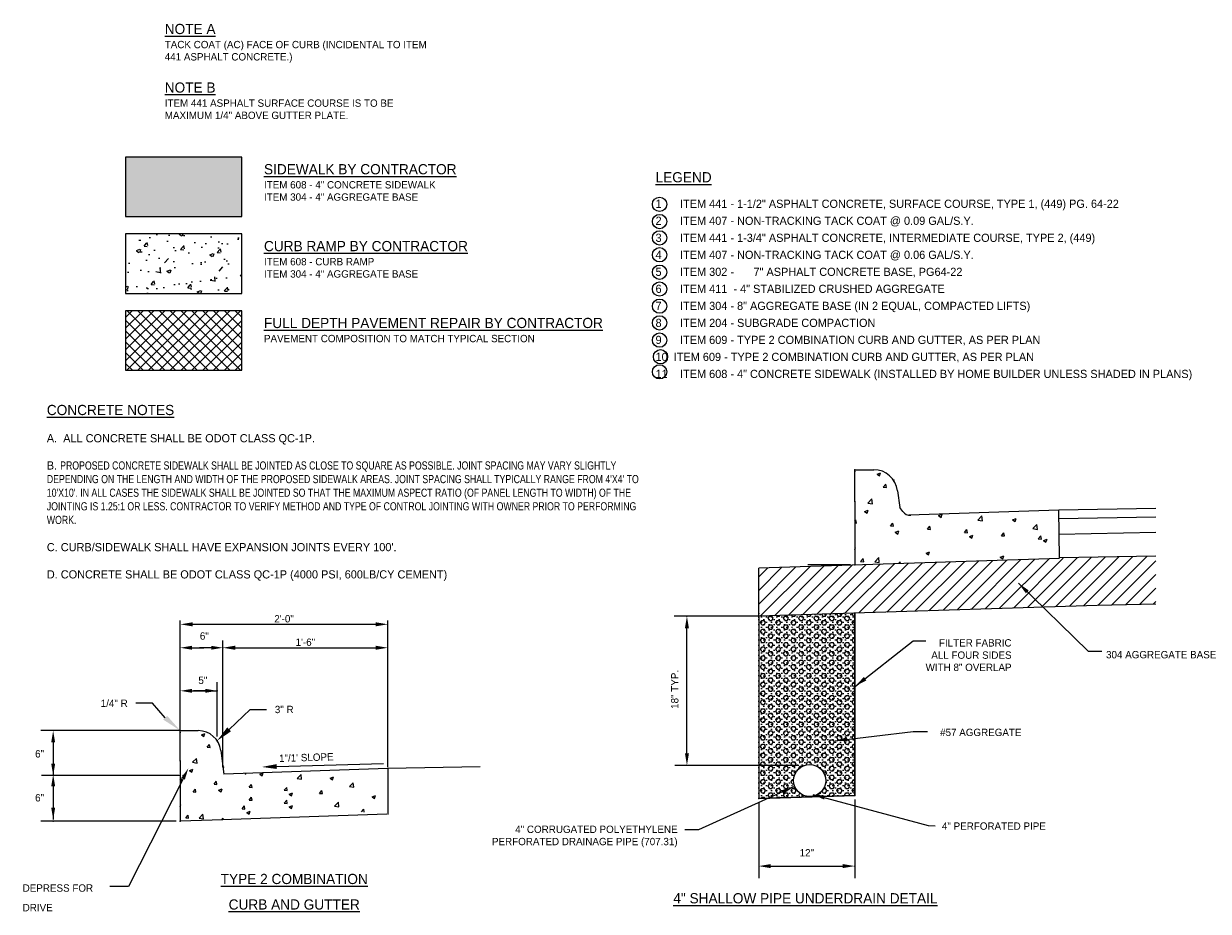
# Model space of a CAD drawing. Header units: feet. Extents: x -492 to 168807, y -198 to 321400.
# Tile 27 of 29: x 342 to 400, y -75 to -31. Entities that reach past the tile are written whole.
import ezdxf
from ezdxf.enums import TextEntityAlignment as Align

# ---------------------------------------------------------------- set-up
doc = ezdxf.new("R2010")
doc.units = ezdxf.units.FT
doc.header["$MEASUREMENT"] = 0
for name, color, linetype in [('HATCH', 247, 'Continuous'), ('SH_Data', 7, 'Continuous'), ('SHEET_TXT', 9, 'Continuous')]:
    doc.layers.add(name, color=color, linetype=linetype)
doc.styles.add('SOLID', font='arialbd.ttf')
doc.styles.add('STANARD', font='SIMPLEX.shx')
doc.styles.get("Standard").update_dxf_attribs({"font": 'font31.shx'})
doc.dimstyles.get("Standard").update_dxf_attribs({"dimtxt": 0.18, "dimasz": 0.18, "dimexe": 0.18, "dimexo": 0.0625, "dimgap": 0.09, "dimtad": 0, "dimtih": 1, "dimtoh": 1, "dimdec": 4, "dimzin": 0, "dimdsep": 46, "dimtxsty": 'Standard', "dimcen": 0.09, "dimadec": 0, "dimazin": 0, "dimtfac": 1, "dimtdec": 4, "dimtofl": 0, "dimtmove": 0, "dimatfit": 3, "dimfxl": 1, "dimtolj": 1, "dimtzin": 0, "dimarcsym": 0})

# ---------------------------------------------------------------- blocks, each defined once
blk = doc.blocks.new('*D1428')
at = {"layer": 'Defpoints', "color": 0, "transparency": 16777216}
for p in [(360.145, -60.462), (349.977, -65.669), (360.145, -67.525)]:
    blk.add_point(p, dxfattribs=at)
at = {"layer": 'SHEET_TXT', "color": 0, "lineweight": -2, "transparency": 16777216}
for p, q in [((349.977, -65.607), (349.977, -60.282)), ((360.145, -67.463), (360.145, -60.282)), ((350.577, -60.462), (359.545, -60.462))]:
    blk.add_line(p, q, dxfattribs=at)
at = {"layer": 'SHEET_TXT', "color": 0, "transparency": 16777216}
for points in [[(350.577, -60.362), (350.577, -60.562), (349.977, -60.462)], [(359.545, -60.362), (359.545, -60.562), (360.145, -60.462)]]:
    blk.add_solid(points, dxfattribs=at)
at = {"layer": 'SHEET_TXT', "color": 0, "transparency": 16777216, "insert": (355.061, -60.192), "char_height": 0.36, "attachment_point": 5}
blk.add_mtext('\\A1;{2\'-0"}', dxfattribs=at)
blk = doc.blocks.new('*D1429')
at = {"layer": 'Defpoints', "color": 0, "transparency": 16777216}
for p in [(360.145, -61.609), (352.066, -67.436), (360.145, -67.525)]:
    blk.add_point(p, dxfattribs=at)
at = {"layer": 'SHEET_TXT', "color": 0, "lineweight": -2, "transparency": 16777216}
for p, q in [((352.066, -67.374), (352.066, -61.429)), ((360.145, -67.463), (360.145, -61.429)), ((352.666, -61.609), (359.545, -61.609))]:
    blk.add_line(p, q, dxfattribs=at)
at = {"layer": 'SHEET_TXT', "color": 0, "transparency": 16777216}
for points in [[(352.666, -61.509), (352.666, -61.709), (352.066, -61.609)], [(359.545, -61.509), (359.545, -61.709), (360.145, -61.609)]]:
    blk.add_solid(points, dxfattribs=at)
at = {"layer": 'SHEET_TXT', "color": 0, "transparency": 16777216, "insert": (356.106, -61.339), "char_height": 0.36, "attachment_point": 5}
blk.add_mtext('\\A1;1\'-6"', dxfattribs=at)

msp = doc.modelspace()

# ---------------------------------------------------------------- hatches: boundary and pattern name
at = {"layer": 'HATCH'}
h = msp.add_hatch(color=9, dxfattribs=at)
h.dxf.hatch_style = 1
h.paths.add_polyline_path([(352.98753, -40.48384), (352.98753, -37.57039), (347.29322, -37.57039), (347.29322, -40.48384)])
h = msp.add_hatch(dxfattribs=at)
h.set_pattern_fill('AR-CONC', color=247, scale=0.25)
h.set_pattern_definition([(50, (3622567.6423, -2540493.4164), (1.7931504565, -0.15688033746), [0.1875, -2.0625]), (355, (3622567.6423, -2540493.4164), (-0.346878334, 1.88048033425), [0.15, -1.65]), (100.45144446, (3622567.7918, -2540493.4295), (1.4462721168, 1.7235999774), [0.15935048, -1.75285528]), (46.1842, (3622567.6423, -2540492.9164), (2.6681033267, -0.413798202), [0.28125, -3.09375]), (96.63563549, (3622567.8647, -2540492.951), (2.3366548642, 2.435296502), [0.239025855, -2.6292844]), (351.18416399, (3622567.6423, -2540492.9164), (2.3366548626, 2.4352965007), [0.225, -2.4750000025]), (21, (3622567.8923, -2540493.0414), (1.4922676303, -1.00654722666), [0.1875, -2.0625]), (326, (3622567.8923, -2540493.0414), (0.6082883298, 1.8128751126), [0.15, -1.65]), (71.45144474, (3622568.0167, -2540493.1253), (2.1005559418, 0.806327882), [0.159350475, -1.75285528]), (37.5, (3622567.64234, -2540493.4164), (0.03039963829, 0.83223463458), [0, -1.63, 0, -1.675, 0, -1.65625]), (7.5, (3622567.6423, -2540493.4164), (0.6576738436, 0.9860292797), [0, -0.955, 0, -1.5925, 0, -0.63125]), (327.5, (3622567.08484, -2540493.4164), (1.33455609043, -0.05638717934), [0, -0.625, 0, -1.95, 0, -2.5875]), (317.5, (3622566.8348, -2540493.4164), (1.45796542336, 0.25026245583), [0, -0.8125, 0, -1.295, 0, -1.8375])])
h.paths.add_polyline_path([(352.98753, -44.24954), (352.98753, -41.33609), (347.29322, -41.33609), (347.29322, -44.24954)])
h = msp.add_hatch(dxfattribs=at)
h.set_pattern_fill('ANSI37', color=247, scale=3)
h.set_pattern_definition([(45, (322.56836, -101.4461), (-0.265165, 0.265165), []), (135, (322.56836, -101.4461), (-0.265165, -0.265165), [])])
h.paths.add_polyline_path([(352.98753, -48.01524), (352.98753, -45.10179), (347.29322, -45.10179), (347.29322, -48.01524)])
h = msp.add_hatch(dxfattribs=at)
h.set_pattern_fill('HEX', color=247)
h.set_pattern_definition([(0, (3622546.96531, -2540490.58435), (0, 0.216506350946), [0.125, -0.25]), (120, (3622546.96531, -2540490.58435), (-0.1875, -0.108253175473), [0.125, -0.25]), (60, (3622547.09031, -2540490.58435), (-0.1875, 0.108253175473), [0.125, -0.25])])
h.paths.add_polyline_path([(378.31682, -60.06342), (378.31682, -68.99297), (383.03184, -68.84209), (383.03184, -59.91253)])
edge = h.paths.add_edge_path(flags=16)
edge.add_arc((379.50898, -67.97681), 0.01618, 0, 360)
edge = h.paths.add_edge_path(flags=16)
edge.add_arc((380.81564, -68.11196), 0.78581, 0, 360)
h = msp.add_hatch(dxfattribs=at)
h.set_pattern_fill('SAND_M', color=247, pattern_type=2)
h.set_pattern_definition([(45, (3622547.44387, -2540490.2308), (0, 0.2500004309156), [0, -0.176777])])
h.paths.add_polyline_path([(378.31682, -60.06342), (378.31682, -68.99297), (383.03184, -68.84209), (383.03184, -59.91253)])
edge = h.paths.add_edge_path(flags=16)
edge.add_arc((379.50898, -67.97681), 0.03858, 0, 360)
edge = h.paths.add_edge_path(flags=16)
edge.add_arc((380.81564, -68.11196), 0.78581, 0, 360)

# ---------------------------------------------------------------- linework, layer by layer
for p, q in [((384.11583, -53.10482), (384.2927, -53.03693)), ((384.11583, -53.10482), (384.24148, -53.18957)), ((384.24152, -53.18963), (384.29273, -53.03699)), ((384.42135, -53.74502), (384.54312, -53.5999)), ((384.42135, -53.74502), (384.57232, -53.75823)), ((384.57236, -53.75829), (384.54316, -53.59996)), ((383.66782, -54.52), (383.86456, -54.31496)), ((383.66782, -54.52), (383.89246, -54.55484)), ((383.8925, -54.55489), (383.8646, -54.31501)), ((383.50124, -54.93648), (383.6781, -54.86859)), ((383.50124, -54.93648), (383.62689, -55.02123)), ((383.62693, -55.02129), (383.67814, -54.86865)), ((387.1313, -55.13878), (387.30816, -55.07089)), ((387.1313, -55.13878), (387.25694, -55.22353)), ((387.25698, -55.22358), (387.30819, -55.07094)), ((383.03184, -55.40097), (383.08186, -55.34136)), ((383.03184, -55.49276), (383.11107, -55.49969)), ((383.1111, -55.49974), (383.0819, -55.34141)), ((384.77182, -55.64499), (384.89359, -55.49987)), ((384.77182, -55.64499), (384.9228, -55.6582)), ((384.92283, -55.65825), (384.89363, -55.49992)), ((386.58355, -55.80349), (386.70532, -55.65837)), ((386.73456, -55.81676), (386.70536, -55.65843)), ((389.05932, -55.35617), (389.25606, -55.15113)), ((389.05932, -55.35617), (389.28396, -55.39101)), ((389.284, -55.39107), (389.25609, -55.15118)), ((390.76135, -55.34107), (390.93821, -55.27318)), ((390.76135, -55.34107), (390.88699, -55.42582)), ((390.88703, -55.42588), (390.93824, -55.27324)), ((391.75507, -55.77426), (391.9518, -55.56921)), ((391.97975, -55.80915), (391.95184, -55.56927)), ((385.00897, -55.95346), (385.18583, -55.88557)), ((385.00897, -55.95346), (385.13462, -56.03821)), ((385.13465, -56.03826), (385.18587, -55.88563)), ((386.58355, -55.80349), (386.73453, -55.8167)), ((388.39528, -55.962), (388.51705, -55.81688)), ((388.39528, -55.962), (388.54626, -55.97521)), ((388.54629, -55.97527), (388.51709, -55.81694)), ((388.63903, -56.15575), (388.81589, -56.08786)), ((388.63903, -56.15575), (388.76467, -56.2405)), ((388.76471, -56.24056), (388.81592, -56.08792)), ((390.20701, -56.12051), (390.32878, -55.97538)), ((390.20701, -56.12051), (390.35799, -56.13371)), ((390.35802, -56.13377), (390.32882, -55.97544)), ((391.75507, -55.77426), (391.97971, -55.8091)), ((392.01874, -56.27901), (392.14051, -56.13389)), ((392.01874, -56.27901), (392.16972, -56.29222)), ((392.16976, -56.29228), (392.14055, -56.13395)), ((392.26908, -56.35805), (392.44594, -56.29016)), ((392.39476, -56.44286), (392.44597, -56.29022)), ((383.03184, -56.71241), (383.06351, -56.70025)), ((383.03184, -56.79479), (383.06355, -56.70031)), ((392.26908, -56.35805), (392.39472, -56.4428)), ((383.31056, -57.38645), (383.43233, -57.24133)), ((383.31056, -57.38645), (383.46154, -57.39966)), ((383.46157, -57.39971), (383.43237, -57.24138)), ((383.90698, -59.88453), (386.34367, -57.44784)), ((384.0027, -57.39862), (384.19944, -57.19357)), ((384.0027, -57.39862), (384.22735, -57.43346)), ((384.22738, -57.43351), (384.19948, -57.19362)), ((384.59583, -59.86249), (387.03252, -57.4258)), ((385.17233, -57.48532), (385.24406, -57.39983)), ((385.25934, -57.48254), (385.2441, -57.39989)), ((385.28468, -59.84044), (387.72137, -57.40375)), ((385.97353, -59.8184), (388.41022, -57.38171)), ((386.5167, -56.97044), (386.69356, -56.90255)), ((386.5167, -56.97044), (386.64235, -57.05519)), ((386.64238, -57.05524), (386.6936, -56.9026)), ((386.66237, -59.79636), (389.09907, -57.35967)), ((387.35122, -59.77431), (389.78791, -57.33762)), ((388.04007, -59.75227), (390.47676, -57.31558)), ((388.72892, -59.73023), (391.16561, -57.29354)), ((389.41777, -59.70819), (391.85446, -57.27149)), ((390.10661, -59.68614), (392.54331, -57.24945)), ((390.14676, -57.17273), (390.32362, -57.10484)), ((390.14676, -57.17273), (390.2724, -57.25748)), ((390.27243, -57.25754), (390.32365, -57.1049)), ((390.79546, -59.6641), (393.23215, -57.22741)), ((391.48431, -59.64206), (393.921, -57.20536)), ((392.17316, -59.62001), (394.60985, -57.18332)), ((392.862, -59.59797), (395.29192, -57.16806)), ((393.55085, -59.57593), (395.97102, -57.15576)), ((394.2397, -59.55388), (396.65012, -57.14346)), ((394.92814, -59.53225), (397.32922, -57.13117)), ((395.60855, -59.51865), (397.77824, -57.34895)), ((378.31682, -59.47345), (380.14404, -57.64623)), ((378.31682, -58.80664), (379.4552, -57.66827)), ((378.31682, -58.13984), (378.76635, -57.69031)), ((378.3962, -60.06088), (380.83289, -57.62418)), ((379.08505, -60.03883), (381.52174, -57.60214)), ((379.7739, -60.01679), (382.21059, -57.5801)), ((380.46274, -59.99475), (382.89944, -57.55805)), ((381.15159, -59.9727), (383.58828, -57.53601)), ((381.84044, -59.95066), (384.27713, -57.51397)), ((382.52929, -59.92862), (384.96598, -57.49193)), ((383.21814, -59.90657), (385.65483, -57.46988)), ((396.28896, -59.50504), (397.77824, -58.01575)), ((396.96937, -59.49143), (397.77824, -58.68256)), ((397.64979, -59.47782), (397.77824, -59.34936)), ((351.00745, -65.8774), (351.17549, -65.8129)), ((351.00745, -65.8774), (351.12683, -65.95793)), ((351.12686, -65.95798), (351.17553, -65.81295)), ((351.29773, -66.48569), (351.41343, -66.3478)), ((351.29773, -66.48569), (351.44118, -66.49824)), ((351.44122, -66.49829), (351.41347, -66.34785)), ((350.58176, -67.22204), (350.76869, -67.02722)), ((350.58176, -67.22204), (350.79521, -67.25514)), ((350.79525, -67.25519), (350.76873, -67.02726)), ((350.42349, -67.61776), (350.59153, -67.55326)), ((350.42349, -67.61776), (350.54287, -67.69829)), ((350.54291, -67.69834), (350.59157, -67.55331)), ((353.8726, -67.80997), (354.04065, -67.74547)), ((353.8726, -67.80997), (353.99198, -67.8905)), ((353.99202, -67.89055), (354.04068, -67.74552)), ((355.70452, -68.01653), (355.89145, -67.82171)), ((355.918, -68.04969), (355.89149, -67.82176)), ((349.97749, -68.05909), (350.02501, -68.00246)), ((349.97749, -68.14631), (350.05276, -68.1529)), ((350.0528, -68.15295), (350.02505, -68.00251)), ((351.63073, -68.29095), (351.74643, -68.15306)), ((351.63073, -68.29095), (351.77419, -68.3035)), ((351.77422, -68.30355), (351.74647, -68.15312)), ((353.35216, -68.44156), (353.46786, -68.30367)), ((353.35216, -68.44156), (353.49561, -68.45411)), ((353.49564, -68.45416), (353.46789, -68.30372)), ((355.07358, -68.59216), (355.18928, -68.45427)), ((355.21707, -68.60477), (355.18932, -68.45433)), ((355.70452, -68.01653), (355.91797, -68.04964)), ((357.32171, -68.00218), (357.48976, -67.93768)), ((357.32171, -68.00218), (357.44109, -68.08271)), ((357.44113, -68.08276), (357.48979, -67.93773)), ((358.2659, -68.41378), (358.45283, -68.21895)), ((358.2659, -68.41378), (358.47935, -68.44688)), ((358.47938, -68.44693), (358.45287, -68.21901)), ((350.60073, -68.66774), (350.71643, -68.52985)), ((350.60073, -68.66774), (350.74418, -68.68029)), ((350.74422, -68.68034), (350.71647, -68.52991)), ((351.85607, -68.58405), (352.02411, -68.51954)), ((351.85607, -68.58405), (351.97545, -68.66457)), ((351.97548, -68.66462), (352.02415, -68.51959)), ((353.35216, -69.06791), (353.46786, -68.93003)), ((353.35216, -69.06791), (353.49561, -69.08046)), ((353.49564, -69.08052), (353.46789, -68.93008)), ((355.07358, -68.59216), (355.21703, -68.60471)), ((355.30518, -68.77626), (355.47322, -68.71175)), ((355.30518, -68.77626), (355.42456, -68.85678)), ((355.42459, -68.85684), (355.47326, -68.71181)), ((356.79501, -68.74277), (356.91071, -68.60488)), ((356.79501, -68.74277), (356.93846, -68.75532)), ((356.93849, -68.75537), (356.91074, -68.60493)), ((359.37658, -68.90692), (359.54462, -68.84242)), ((359.37658, -68.90692), (359.49596, -68.98745)), ((359.49599, -68.9875), (359.54466, -68.84247)), ((349.97749, -69.30517), (350.00758, -69.29362)), ((349.97749, -69.38345), (350.00761, -69.29367)), ((353.0013, -69.4969), (353.11701, -69.35901)), ((353.0013, -69.4969), (353.14476, -69.50945)), ((353.14479, -69.50951), (353.11704, -69.35907)), ((353.2329, -69.681), (353.40094, -69.61649)), ((353.35231, -69.76158), (353.40098, -69.61655)), ((355.07358, -69.21852), (355.18928, -69.08063)), ((355.07358, -69.21852), (355.21703, -69.23107)), ((355.21707, -69.23112), (355.18932, -69.08069)), ((355.30518, -69.40262), (355.47322, -69.33811)), ((355.30518, -69.40262), (355.42456, -69.48314)), ((355.42459, -69.48319), (355.47326, -69.33816)), ((357.53451, -69.37071), (357.72144, -69.17589)), ((357.53451, -69.37071), (357.74795, -69.40382)), ((357.74799, -69.40387), (357.72147, -69.17594)), ((358.84987, -69.64751), (358.96557, -69.50962)), ((358.99336, -69.66011), (358.96561, -69.50967)), ((350.24231, -69.94561), (350.35801, -69.80772)), ((350.24231, -69.94561), (350.38576, -69.95816)), ((350.3858, -69.95821), (350.35805, -69.80777)), ((350.89995, -69.95717), (351.08688, -69.76235)), ((350.89995, -69.95717), (351.1134, -69.99027)), ((351.11343, -69.99032), (351.08692, -69.76239)), ((352.01128, -70.03955), (352.07944, -69.95832)), ((352.09396, -70.03691), (352.07947, -69.95838)), ((353.2329, -69.681), (353.35228, -69.76152))]:
    msp.add_line(p, q, dxfattribs=at)
at = {"layer": 'HATCH', "color": 0, "linetype": 'ByBlock'}
for p in [(384.93204, -53.4048), (383.03184, -57.55382), (383.03184, -57.55382), (383.03184, -57.55382), (383.03184, -57.55382), (349.97749, -65.75903), (349.97749, -65.75903), (351.78296, -66.16243), (349.97749, -67.14783), (349.97749, -67.14783), (349.97749, -67.86941), (349.97749, -67.86941), (350.11749, -67.86941), (352.06648, -67.43625), (352.06648, -67.43625), (352.0881, -67.45473)]:
    msp.add_point(p, dxfattribs=at)
at = {"layer": 'SH_Data', "flags": 128}
for points in [[(347.29322, -37.57039), (347.29322, -40.48384), (352.98753, -40.48384), (352.98753, -37.57039)], [(347.29322, -41.33609), (347.29322, -44.24954), (352.98753, -44.24954), (352.98753, -41.33609)], [(347.29322, -45.10179), (347.29322, -48.01524), (352.98753, -48.01524), (352.98753, -45.10179)], [(378.31682, -60.06342), (378.31682, -68.99297), (383.03184, -68.84209), (383.03184, -59.91253)]]:
    msp.add_lwpolyline(points, close=True, dxfattribs=at)
at = {"layer": 'SH_Data'}
for centre, radius, start, end in [((383.95531, -54.0647), 1.17876, 7.2672295, 90), ((385.71407, -54.69596), 0.41596, 216.4182291, 276.946561), ((350.85492, -66.78943), 1.12, 7.2672295, 90)]:
    msp.add_arc(centre, radius, start, end, dxfattribs=at)
at = {"layer": 'SH_Data', "color": 0, "linetype": 'ByBlock'}
for p in [(383.03184, -52.88595), (383.03184, -52.88595), (383.03184, -52.88595), (383.03184, -52.88595), (383.03184, -52.88595), (383.03184, -52.98025), (383.03184, -52.98025), (383.03184, -54.4419), (383.03184, -54.4419), (385.69175, -55.11132), (349.97749, -65.66943), (349.97749, -65.66943), (349.97749, -65.66943), (349.97749, -65.66943), (349.97749, -65.66943), (349.97749, -70.10463), (349.97749, -70.10463), (349.97749, -70.10463), (349.97749, -70.10463)]:
    msp.add_point(p, dxfattribs=at)
at = {"layer": 'SHEET_TXT'}
for p, q in [((383.03184, -54.4419), (383.03184, -52.88595)), ((383.03184, -52.88595), (383.95531, -52.88595)), ((385.12459, -53.91559), (385.23042, -54.74545)), ((383.03184, -54.4419), (383.03184, -57.55382)), ((385.37935, -54.94291), (385.23042, -54.74545)), ((393.06272, -57.20843), (393.02026, -54.86332)), ((397.77824, -54.78423), (393.02038, -54.87039)), ((397.77824, -55.21498), (393.02038, -55.30114)), ((397.77824, -55.9688), (393.02038, -56.05495)), ((393.06316, -57.23282), (378.31682, -57.7047)), ((397.77824, -57.12304), (393.06272, -57.20843)), ((378.31682, -60.13701), (378.31682, -57.7047)), ((394.8948, -59.53292), (378.31682, -60.06342)), ((397.77824, -59.47525), (394.8948, -59.53292)), ((378.11054, -60.06342), (374.1738, -60.06342)), ((378.31682, -60.06342), (374.20754, -60.06342)), ((378.31682, -60.06342), (378.31682, -68.99297)), ((383.03184, -59.91253), (383.03184, -68.84209)), ((374.80164, -66.77786), (374.80164, -60.51953)), ((348.60915, -64.32991), (347.80275, -64.32991)), ((349.23439, -65.03643), (348.60915, -64.32991)), ((352.36853, -65.608), (353.39901, -64.63231)), ((353.39901, -64.63231), (354.20541, -64.63231)), ((349.97749, -67.14783), (349.97749, -65.66943)), ((349.97749, -65.66943), (350.85492, -65.66943)), ((351.96592, -66.64776), (352.1125, -67.79716)), ((349.97749, -67.14783), (349.97749, -70.10463)), ((354.7016, -67.42806), (359.93048, -67.27331)), ((364.66566, -67.44348), (360.14496, -67.52534)), ((360.14496, -67.52534), (360.14496, -69.77928)), ((380.27863, -67.37195), (374.20754, -67.37195)), ((350.11321, -68.02315), (347.44233, -73.29784)), ((383.03184, -68.84209), (378.31682, -68.99297)), ((383.03184, -69.04837), (383.03184, -72.8993)), ((378.31682, -69.19925), (378.31682, -72.8993)), ((352.06648, -70.03779), (349.97749, -70.10463)), ((378.91092, -72.3052), (382.43775, -72.3052)), ((347.44233, -73.29784), (346.53044, -73.29784))]:
    msp.add_line(p, q, dxfattribs=at)
at = {"layer": 'SHEET_TXT', "color": 9}
for p, q in [((393.02026, -54.86332), (385.69175, -55.11132)), ((360.14496, -67.52534), (352.1125, -67.79716)), ((360.08976, -69.76618), (352.01128, -70.03955))]:
    msp.add_line(p, q, dxfattribs=at)
at = {"layer": 'SHEET_TXT', "color": 9, "linetype": 'ByBlock'}
for p, q in [((382.82135, -57.55382), (380.73217, -57.55382)), ((349.97749, -65.46943), (349.97749, -61.25212)), ((352.06648, -67.43625), (352.06648, -61.25212)), ((349.97749, -65.46943), (349.97749, -61.54343)), ((350.55349, -61.60941), (351.12949, -61.60941)), ((351.49048, -61.60941), (350.91448, -61.60941)), ((349.97749, -65.46943), (349.97749, -63.27772)), ((350.55349, -63.7189), (351.12949, -63.7189)), ((351.20696, -63.7189), (350.63096, -63.7189)), ((351.12949, -63.7189), (351.78296, -63.7189)), ((351.78296, -65.96243), (351.78296, -63.29015)), ((349.97749, -65.66943), (343.14416, -65.66943)), ((343.74818, -66.24543), (343.74818, -67.86941)), ((349.91749, -67.86941), (343.17218, -67.86941)), ((343.74818, -68.39754), (343.74818, -70.02151)), ((349.77749, -70.10463), (343.14416, -70.10463))]:
    msp.add_line(p, q, dxfattribs=at)
at = {"layer": 'SHEET_TXT'}
for centre, radius in [((373.45996, -39.88696), 0.35), ((373.45996, -40.73071), 0.35), ((373.45996, -41.5314), 0.35), ((373.45996, -42.36055), 0.35), ((373.45996, -43.2129), 0.35), ((373.45996, -44.03943), 0.35), ((373.45996, -44.87594), 0.35), ((373.45996, -45.69386), 0.35), ((373.45996, -46.54063), 0.35), ((373.50588, -47.35548), 0.35), ((373.45996, -48.09373), 0.35), ((380.81564, -68.11725), 0.78581)]:
    msp.add_circle(centre, radius, dxfattribs=at)
for p in [(383.03184, -57.55382), (374.80164, -60.06342), (378.31682, -59.92544), (380.48491, -67.37195), (378.31682, -68.99297), (383.03184, -68.84209), (383.03184, -72.3052)]:
    msp.add_point(p, dxfattribs=at)
at = {"layer": 'SHEET_TXT', "color": 9, "linetype": 'ByBlock'}
for p in [(352.06648, -61.60941), (351.78296, -63.7189), (353.17422, -67.78388), (343.74818, -70.10463)]:
    msp.add_point(p, dxfattribs=at)
at = {"layer": 'SHEET_TXT'}
for points in [[(374.70262, -60.65751), (374.90065, -60.65751), (374.80164, -60.06342)], [(383.58302, -63.21677), (383.47213, -63.06421), (383.0699, -63.47317)], [(349.33504, -64.94736), (349.13374, -65.1255), (349.97749, -65.66943)], [(352.46094, -65.70559), (352.27613, -65.5104), (351.78296, -66.16243)], [(354.70515, -67.54801), (354.69805, -67.30812), (353.98191, -67.44936)], [(374.70262, -66.77786), (374.90065, -66.77786), (374.80164, -67.37195)], [(350.02756, -67.97978), (350.19885, -68.06652), (350.37341, -67.50927)], [(378.91092, -72.20619), (378.91092, -72.40422), (378.31682, -72.3052)], [(382.43775, -72.20619), (382.43775, -72.40422), (383.03184, -72.3052)]]:
    msp.add_solid(points, dxfattribs=at)
at = {"layer": 'SHEET_TXT', "color": 9, "linetype": 'ByBlock'}
for points in [[(350.55349, -61.51341), (350.55349, -61.70541), (349.97749, -61.60941)], [(351.49048, -61.51341), (351.49048, -61.70541), (352.06648, -61.60941)], [(350.55349, -63.6229), (350.55349, -63.8149), (349.97749, -63.7189)], [(351.20696, -63.6229), (351.20696, -63.8149), (351.78296, -63.7189)], [(343.65218, -66.24543), (343.84418, -66.24543), (343.74818, -65.66943)], [(343.65218, -67.29341), (343.84418, -67.29341), (343.74818, -67.86941)], [(343.65218, -68.39754), (343.84418, -68.39754), (343.74818, -67.82154)], [(343.65218, -69.44551), (343.84418, -69.44551), (343.74818, -70.02151)]]:
    msp.add_solid(points, dxfattribs=at)

# ---------------------------------------------------------------- texts
for s, p in [('6"', (351.1548, -61.03341)), ('5"', (351.08177, -63.20766)), ('6"', (343.08241, -66.80595)), ('6"', (343.08241, -68.95806))]:
    msp.add_text(s, height=0.36, dxfattribs=at).set_placement(p, align=Align.MIDDLE)
at = {"layer": 'SHEET_TXT'}
msp.add_text('1/4" R', height=0.36, dxfattribs=at).set_placement((347.39955, -64.32991), align=Align.MIDDLE_RIGHT)
msp.add_text('3" R', height=0.36, dxfattribs=at).set_placement((354.60861, -64.63231), align=Align.MIDDLE_LEFT)
msp.add_text('1"/1\' SLOPE', height=0.36, rotation=1.6952453, dxfattribs=at).set_placement((354.82119, -67.20481))
for s, p in [('DEPRESS FOR', (342.25337, -73.55975)), ('DRIVE', (342.25337, -74.51975))]:
    msp.add_text(s, height=0.36, dxfattribs=at).set_placement(p)
at = {"layer": 'SHEET_TXT', "char_height": 0.36, "attachment_point": 1}
for s, insert, width, style in [('\\A1;{\\Ffont31|c0;\\H1.38889x;\\LNOTE A\\Fau101s01|c0;\\l\\P\\Ffont31|c0;\\H0.72x;TACK COAT (AC) FACE OF CURB (INCIDENTAL TO ITEM 441 ASPHALT CONCRETE.)\\P\\H1.38889x;\\L\\PNOTE B\\P\\H0.72x;\\lITEM 441 ASPHALT SURFACE COURSE IS TO BE MAXIMUM 1/4" ABOVE GUTTER PLATE.}', (349.21434, -31.04806), 13.4102366, 'STANARD'), ('\\A1;{\\Ffont31|c0;\\H1.38889x;\\LSIDEWALK BY CONTRACTOR\\P\\H0.72x;\\lITEM 608 - 4" CONCRETE SIDEWALK\\PITEM 304 - 4" AGGREGATE BASE}', (354.07723, -37.9174), 27.4973788, 'STANARD'), ('\\A1;{\\Ffont31|c0;\\H1.38889x;\\LCURB RAMP BY CONTRACTOR\\P\\H0.72x;\\lITEM 608 - CURB RAMP\\PITEM 304 - 4" AGGREGATE BASE}', (354.07723, -41.6831), 27.4973788, 'STANARD'), ('\\A1;{\\Ffont31|c0;\\H1.38889x;\\LFULL DEPTH PAVEMENT REPAIR BY CONTRACTOR\\P\\H0.72x;\\lPAVEMENT COMPOSITION TO MATCH TYPICAL SECTION}', (354.07723, -45.4488), 27.4973788, 'STANARD'), ("{\\Ffont31|c0;\\H1.38889x;\\LCONCRETE NOTES\\P\\H0.72x;\\l\\P\\H1.11111x;A.  ALL CONCRETE SHALL BE ODOT CLASS QC-1P.\\P\\P\\pxt8;B. \\W0.8;PROPOSED CONCRETE SIDEWALK SHALL BE JOINTED AS CLOSE TO SQUARE AS POSSIBLE. JOINT SPACING MAY VARY SLIGHTLY DEPENDING ON THE LENGTH AND WIDTH OF THE PROPOSED SIDEWALK AREAS. JOINT SPACING SHALL TYPICALLY RANGE FROM 4'X4' TO 10'X10'. IN ALL CASES THE SIDEWALK SHALL BE JOINTED SO THAT THE MAXIMUM ASPECT RATIO (OF PANEL LENGTH TO WIDTH) OF THE JOINTING IS 1.25:1 OR LESS. CONTRACTOR TO VERIFY METHOD AND TYPE OF CONTROL JOINTING WITH OWNER PRIOR TO PERFORMING WORK.\\P\\ptz;\\P\\W1;C. CURB/SIDEWALK SHALL HAVE EXPANSION JOINTS EVERY 100'.\\P\\PD. CONCRETE SHALL BE ODOT CLASS QC-1P (4000 PSI, 600LB/CY CEMENT)}", (343.43674, -49.71271), 29.9555318, 'SOLID'), ('\\pxsm1.5,qc;{\\Ffont31|c0;\\H1.38889x;\\LTYPE 2 COMBINATION\\PCURB AND GUTTER}', (340.58172, -72.68533), 29.9555318, 'SOLID')]:
    msp.add_mtext(s, dxfattribs=dict(at, insert=insert, width=width, style=style))
at = {"layer": 'SHEET_TXT', "attachment_point": 1}
for s, width, insert, char_height in [('{\\LLEGEND}', 50.5970726, (373.26307, -38.31067), 0.5), ('\\pxsm1.25,t3;1^IITEM 441 - 1-1/2" ASPHALT CONCRETE, SURFACE COURSE, TYPE 1, (449) PG. 64-22\\P2^IITEM 407 - NON-TRACKING TACK COAT @ 0.09 GAL/S.Y.\\P3^IITEM 441 - 1-3/4" ASPHALT CONCRETE, INTERMEDIATE COURSE, TYPE 2, (449)\\P4^IITEM 407 - NON-TRACKING TACK COAT @ 0.06 GAL/S.Y.\\P5^IITEM 302 -^I7" ASPHALT CONCRETE BASE, PG64-22 \\P6^IITEM 411  - 4" STABILIZED CRUSHED AGGREGATE\\P7^IITEM 304 - 8" AGGREGATE BASE (IN 2 EQUAL, COMPACTED LIFTS)\\P8^IITEM 204 - SUBGRADE COMPACTION\\P9^IITEM 609 - TYPE 2 COMBINATION CURB AND GUTTER, AS PER PLAN\\P\\ps*,tz;10  ITEM 609 - TYPE 2 COMBINATION CURB AND GUTTER, AS PER PLAN\\P\\psm1.25,t3;11^IITEM 608 - 4" CONCRETE SIDEWALK (INSTALLED BY HOME BUILDER UNLESS SHADED IN PLANS)', 34.4649786, (373.26307, -39.65964), 0.4)]:
    msp.add_mtext_dynamic_manual_height_columns(s, width=width, gutter_width=19.02242, heights=[0], dxfattribs=dict(at, insert=insert, char_height=char_height))
at = {"layer": 'SHEET_TXT', "char_height": 0.36}
for s, insert, attachment_point in [('{FILTER FABRIC}\\P{ALL FOUR SIDES  }\\P{WITH 8" OVERLAP}', (390.70794, -62.75501), 9), ('{304 AGGREGATE BASE}', (395.33745, -62.13347), 7), ('{#57 AGGREGATE}', (391.19356, -65.9404), 9), ('{4" PERFORATED PIPE}', (387.29613, -70.53), 7), ('\\A1;{12"}', (380.67433, -71.65453), 5)]:
    msp.add_mtext(s, dxfattribs=dict(at, insert=insert, attachment_point=attachment_point))
at = {"layer": 'SHEET_TXT', "insert": (374.20754, -63.6487), "char_height": 0.36, "attachment_point": 5, "rotation": 90}
msp.add_mtext('\\A1;{18" TYP.}', dxfattribs=at)
at = {"layer": 'SHEET_TXT', "attachment_point": 1}
for s, insert, char_height, width in [('\\pxqr;4" CORRUGATED POLYETHYLENE PERFORATED DRAINAGE PIPE (707.31)', (363.2044, -70.32214), 0.36, 11.1393141), ('{\\L4" SHALLOW PIPE UNDERDRAIN DETAIL}', (374.13452, -73.63118), 0.5, 18.6891323)]:
    msp.add_mtext(s, dxfattribs=dict(at, insert=insert, char_height=char_height, width=width))

# ---------------------------------------------------------------- dimensions: what is measured, and where the dimension line sits
at = {"layer": 'SHEET_TXT'}
for base, p1, text, override, picture, middle in [((360.14496, -60.46172), (349.97749, -65.66943), '{2\'-0"}', {"dimscale": 1, "dimtxt": 0.36, "dimasz": 0.6, "dimtad": 1, "dimtih": 0, "dimtoh": 0, "dimlfac": 0.25}, '*D1428', (355.06122, -60.19172)), ((360.14496, -61.60941), (352.06648, -67.43625), '1\'-6"', {"dimtxt": 0.36, "dimasz": 0.6, "dimtad": 1, "dimtih": 0, "dimtoh": 0, "dimlfac": 0.25}, '*D1429', (356.10572, -61.33941))]:
    dim = msp.add_linear_dim(base=base, p1=p1, p2=(360.14496, -67.52534), text=text, dimstyle='Standard', override=override, dxfattribs=at)
    dim.commit()
    dim.dimension.update_dxf_attribs({"geometry": picture, "text_midpoint": middle})

# ---------------------------------------------------------------- leaders
for points, override in [([(391.04641, -58.44946), (394.46013, -61.77476), (395.12622, -61.77476)], {"dimscale": 1, "dimasz": 0.6, "dimtad": 1, "dimtih": 0, "dimtoh": 0, "dimtxsty": 'Standard'}), ([(383.05754, -63.48681), (385.89201, -61.26854), (386.50487, -61.26854)], {"dimscale": 1, "dimasz": 0.6, "dimtad": 1, "dimtih": 0, "dimtoh": 0, "dimtxsty": 'Standard'}), ([(382.06164, -66.16404), (385.89201, -65.70509), (386.58147, -65.70509)], {"dimscale": 1, "dimasz": 0.6, "dimtad": 1, "dimtih": 0, "dimtoh": 0, "dimtxsty": 'Standard'}), ([(380.02232, -68.43026), (375.37627, -70.53688), (374.70278, -70.53688)], {"dimscale": 1, "dimasz": 0.6, "dimtad": 1, "dimtih": 0, "dimtoh": 0, "dimfxl": 0.18}), ([(380.96821, -68.79331), (386.61912, -70.32427), (386.9624, -70.33747)], {"dimscale": 1, "dimasz": 0.6, "dimtad": 1, "dimtih": 0, "dimtoh": 0})]:
    msp.add_leader(points, dimstyle='Standard', override=override, dxfattribs=at)

doc.saveas('drawing.dxf')
